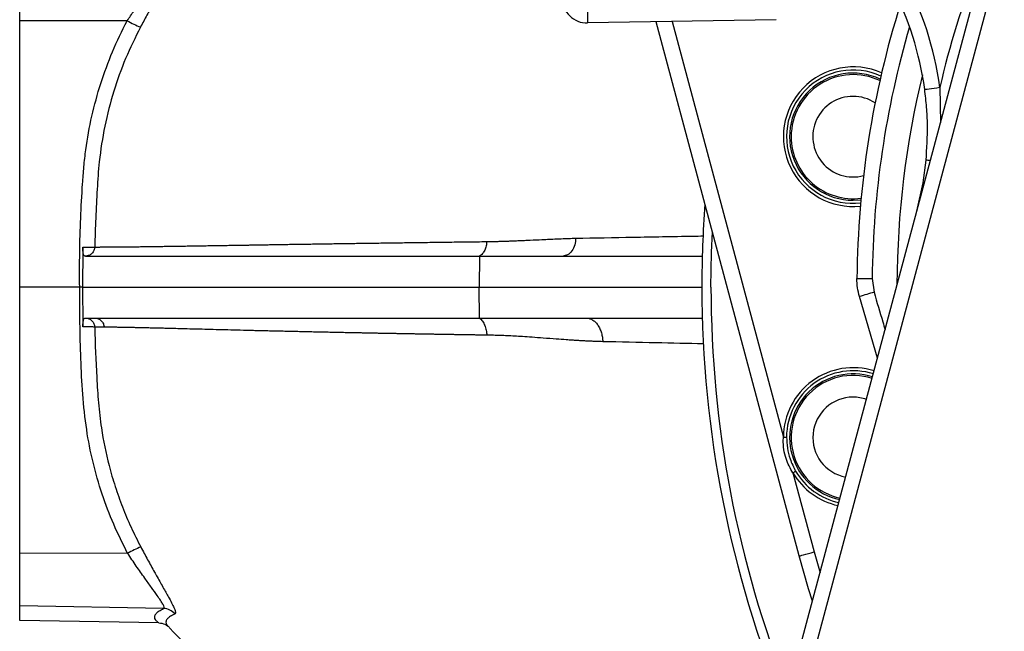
# Model space of a CAD drawing. Header units: millimetres. Extents: x 1452 to 2791, y 267 to 3578.
# Tile 2 of 12: x 1452 to 1770, y 556 to 754. Entities that reach past the tile are written whole.
import ezdxf

# ---------------------------------------------------------------- set-up
doc = ezdxf.new("R2010")
doc.units = ezdxf.units.MM

msp = doc.modelspace()

# ---------------------------------------------------------------- linework, layer by layer
at = {"color": 7, "linetype": 'Continuous', "lineweight": 25}
for p, q in [((1452.41, 753.29), (1452.41, 770.3)), ((1487.1, 753.33), (1452.41, 753.29)), ((1452.41, 667.47), (1452.41, 753.29)), ((1696.38, 753.67), (1635.55, 752.61)), ((1703.82, 580.77), (1657.67, 753)), ((1743.78, 701.06), (1744.75, 708.37)), ((1741.79, 691.93), (1743.78, 701.06)), ((1473.61, 677.47), (1473.66, 677.47)), ((1474.18, 677.57), (1473.67, 677.47)), ((1600.75, 677.47), (1600.62, 667.47)), ((1628.38, 677.66), (1627.66, 677.47)), ((1627.66, 677.47), (1672.55, 677.47)), ((1727.34, 670.2), (1727.95, 665.8)), ((1471.76, 667.47), (1452.41, 667.47)), ((1452.41, 581.65), (1452.41, 667.47)), ((1600.75, 657.47), (1600.62, 667.47)), ((1600.62, 667.47), (1672.41, 667.47)), ((1729.1, 644.57), (1723.24, 664.39)), ((1473.61, 657.47), (1475.55, 657.47)), ((1635.15, 657.47), (1672.55, 657.47)), ((1701.81, 607.61), (1708.65, 582.06)), ((1487.21, 581.61), (1452.41, 581.65)), ((1452.41, 564.64), (1452.41, 581.65)), ((1498.82, 563.83), (1452.41, 564.64)), ((1452.41, 559.97), (1452.41, 564.64)), ((1497.28, 559.19), (1452.41, 559.97)), ((1497.29, 559.19), (1497.28, 559.19))]:
    msp.add_line(p, q, dxfattribs=at)
at = {"color": 1, "linetype": 'Continuous', "lineweight": 25}
for p, q in [((1662.83, 753.09), (1698.73, 619.11)), ((1749.16, 731.87), (1749.41, 720.39)), ((1721.22, 695.46), (1723.73, 695.62)), ((1708.65, 582.06), (1710.54, 575.31))]:
    msp.add_line(p, q, dxfattribs=at)
at = {"color": 7, "linetype": 'Continuous', "lineweight": 25, "flags": 128}
for points in [[(1671.64, 430.12), (1674.2, 439.69), (1684.45, 477.95), (1725.46, 630.99), (1780.92, 837.97)], [(1785.66, 837.42), (1783.1, 827.86), (1772.85, 789.6), (1731.84, 636.55), (1676.38, 429.57)], [(1635.41, 760.61), (1635.44, 759.05), (1635.46, 757.55), (1635.49, 756.17), (1635.51, 754.95), (1635.52, 753.96), (1635.54, 753.22), (1635.55, 752.77), (1635.55, 752.61)], [(1744.29, 731.2), (1744.39, 731.21), (1744.66, 731.25), (1745.11, 731.31), (1745.71, 731.4), (1746.45, 731.5), (1747.29, 731.61), (1748.21, 731.74), (1749.16, 731.87)], [(1722.42, 670.25), (1722.52, 670.25), (1722.8, 670.25), (1723.25, 670.24), (1723.86, 670.24), (1724.6, 670.23), (1725.45, 670.22), (1726.37, 670.21), (1727.34, 670.2)], [(1698.73, 619.11), (1698.92, 619.11), (1699.11, 619.11), (1699.28, 619.11), (1699.43, 619.11), (1699.56, 619.1), (1699.65, 619.1), (1699.71, 619.1), (1699.73, 619.1)], [(1701.81, 607.61), (1701.98, 607.71), (1702.14, 607.8), (1702.29, 607.89), (1702.42, 607.97), (1702.52, 608.03), (1702.6, 608.08), (1702.65, 608.1), (1702.67, 608.11)], [(1703.82, 580.77), (1703.92, 580.79), (1704.19, 580.86), (1704.64, 580.98), (1705.24, 581.14), (1705.97, 581.34), (1706.8, 581.56), (1707.71, 581.81), (1708.65, 582.06)], [(1708.09, 566.17), (1706.83, 570.22), (1703.82, 580.77)]]:
    msp.add_lwpolyline(points, dxfattribs=at)
at = {"color": 1, "linetype": 'Continuous', "lineweight": 25, "flags": 128}
msp.add_lwpolyline([(1675.36, 667.47), (1675.53, 678.58), (1675.81, 685.32)], dxfattribs=at)
at = {"color": 1, "linetype": 'Continuous', "lineweight": 25}
for centre, radius, start, end in [((1645.11, 717.81), 105, 7.6927, 48.9935), ((2027.76, 667.21), 286, 158.6369, 166.9341), ((2027.41, 667.21), 300.09, 163.7034, 179.4281), ((1721.22, 715.96), 22.5, 65.9708, 275.9338), ((1721.22, 715.96), 20.5, 64.8734, 270), ((2027.41, 667.21), 292.07, 166.3916, 179.7569), ((1743.28, 678.82), 29.58, 84.4538, 87.1547), ((1744.77, 704.35), 3.43, 253.2388, 260.3551), ((2027.41, 667.47), 352.05, 180, 201.6775), ((1721.22, 618.98), 22.5, 72.5052, 179.6583), ((1721.22, 618.98), 20.5, 72.2616, 257.7384), ((1721.22, 618.98), 22.5, 210.3417, 257.4948)]:
    msp.add_arc(centre, radius, start, end, dxfattribs=at)
at = {"color": 7, "linetype": 'Continuous', "lineweight": 25}
for centre, radius, start, end in [((1645.19, 717.81), 100, 7.6927, 47.6417), ((1635.41, 760.61), 8, 180, 271), ((2027.41, 667.21), 305, 162.5447, 179.4281), ((1508.09, 791.09), 43.2, 240.9393, 247.2109), ((1721.22, 715.96), 21.5, 65.4528, 276.4518), ((1721.22, 715.96), 20, 64.5576, 180), ((1721.22, 715.96), 13, 90, 284.8798), ((1721.22, 715.96), 13, 57.0249, 90), ((1721.22, 715.96), 20, 180, 277.347), ((2027.41, 667.47), 355, 175.6759, 180), ((2027.41, 667.47), 355, 180, 202.3462), ((1797.92, 424.69), 251.06, 106.1826, 107.3046), ((1721.22, 618.98), 21.5, 72.3891, 179.6583), ((1721.22, 618.98), 20, 72.1931, 198), ((1721.22, 618.98), 13, 90, 259.3206), ((1721.22, 618.98), 13, 70.6794, 90), ((1721.22, 618.98), 20, 198, 257.8069), ((1721.22, 618.98), 21.5, 210.3417, 257.6109), ((1508.21, 543.92), 43.15, 112.8436, 119.1237), ((1498.7, 558.84), 4.99, 40.3284, 88.6181)]:
    msp.add_arc(centre, radius, start, end, dxfattribs=at)
for points, knots in [([(1502.36, 772.87), (1502.45, 772.78), (1502.61, 772.59), (1502.42, 771.78), (1501.93, 770.6), (1501.16, 769.05), (1500.13, 767.15), (1498.83, 764.82), (1497.28, 762.08), (1495.44, 758.81), (1493.45, 755.18), (1492.05, 752.57), (1491.35, 751.26)], [0, 0, 0, 0, 0.088797, 0.177599, 0.265353, 0.353152, 0.445008, 0.536909, 0.645414, 0.753959, 0.876975, 1, 1, 1, 1]), ([(1487.1, 753.33), (1487.83, 754.4), (1489.28, 756.54), (1491.35, 759.51), (1493.27, 762.2), (1494.88, 764.45), (1496.26, 766.38), (1497.34, 767.94), (1498.17, 769.22), (1498.7, 770.2), (1498.92, 770.88), (1498.76, 771.03), (1498.68, 771.11)], [0, 0, 0, 0, 0.127653, 0.255295, 0.366614, 0.477875, 0.569741, 0.66153, 0.746568, 0.83151, 0.915765, 1, 1, 1, 1]), ([(1471.76, 667.47), (1471.72, 671.17), (1471.72, 674.87), (1471.83, 682.26), (1471.93, 685.95), (1472.24, 693.34), (1472.45, 697.03), (1472.76, 701.64), (1472.83, 702.56), (1472.96, 704.41), (1473.03, 705.33), (1473.28, 708.09), (1473.49, 709.93), (1474.73, 719.06), (1476.35, 726.18), (1479.69, 736.57), (1480.95, 739.99), (1483.79, 746.73), (1485.37, 750.05), (1487.1, 753.33)], [0, 0, 0, 0, 0.125, 0.125, 0.25, 0.25, 0.375, 0.375, 0.40625, 0.40625, 0.4375, 0.4375, 0.5, 0.5, 0.75, 0.75, 0.875, 0.875, 1, 1, 1, 1]), ([(1491.35, 751.26), (1489.69, 747.91), (1486.37, 741.22), (1482.56, 730.51), (1479.68, 719.39), (1478.04, 708.79), (1477.12, 695.77), (1476.81, 686.6), (1476.6, 680.38)], [0, 0, 0, 0, 0.1530376, 0.3060753, 0.4648305, 0.6235872, 0.7450272, 1, 1, 1, 1]), ([(1744.75, 708.37), (1744.98, 712.15), (1745.34, 717.85), (1744.96, 725.48), (1744.52, 729.29), (1744.29, 731.2)], [0, 0, 0, 0, 0.496614, 0.748317, 1, 1, 1, 1]), ([(1603.02, 682.14), (1603.45, 682.14), (1604.32, 682.16), (1605.67, 682.18), (1607.09, 682.22), (1608.58, 682.27), (1610.14, 682.32), (1611.76, 682.38), (1613.47, 682.45), (1615.24, 682.53), (1617.7, 682.64), (1620.39, 682.77), (1622.82, 682.89), (1624.88, 682.99), (1626.95, 683.07), (1629.42, 683.16), (1630.99, 683.19), (1631.74, 683.21)], [0, 0, 0, 0, 0.046411, 0.095086, 0.146026, 0.199231, 0.254701, 0.312436, 0.372436, 0.434702, 0.499234, 0.63027, 0.713662, 0.749418, 0.841419, 0.924945, 1, 1, 1, 1]), ([(1472.77, 680.3), (1472.76, 679.36), (1472.74, 676.75), (1472.71, 672.47), (1472.69, 669.14), (1472.68, 667.47)], [0, 0, 0, 0, 0.2207049, 0.6103522, 1, 1, 1, 1]), ([(1472.77, 680.3), (1472.98, 680.3), (1473.74, 680.3), (1474.92, 680.31), (1476.08, 680.34), (1476.43, 680.37), (1476.6, 680.38)], [0, 0, 0, 0, 0.117302, 0.411416, 0.705781, 1, 1, 1, 1]), ([(1473.61, 677.47), (1473.48, 677.47), (1473.27, 677.46), (1473.01, 677.94), (1472.85, 678.67), (1472.77, 679.52), (1472.77, 680.08), (1472.77, 680.3)], [0, 0, 0, 0, 0.3182453, 0.512767, 0.7084998, 0.8831873, 1, 1, 1, 1]), ([(1476.6, 680.38), (1476.75, 680.38), (1477.05, 680.38), (1477.52, 680.38), (1478, 680.38), (1478.48, 680.39), (1478.98, 680.39), (1479.49, 680.39), (1480.01, 680.39), (1480.54, 680.39), (1481.08, 680.4), (1481.63, 680.4), (1482.19, 680.41), (1482.77, 680.41), (1483.35, 680.41), (1483.95, 680.42), (1484.56, 680.42), (1485.18, 680.43), (1485.82, 680.44), (1486.47, 680.44), (1487.12, 680.45), (1487.79, 680.46), (1488.48, 680.46), (1489.17, 680.47), (1489.88, 680.48), (1490.6, 680.49), (1491.34, 680.5), (1492.09, 680.51), (1492.85, 680.52), (1493.62, 680.53), (1494.41, 680.54), (1495.21, 680.55), (1496.03, 680.56), (1496.86, 680.57), (1497.7, 680.59), (1498.56, 680.6), (1499.43, 680.61), (1500.31, 680.62), (1501.21, 680.64), (1502.12, 680.65), (1503.05, 680.67), (1503.99, 680.68), (1504.95, 680.69), (1505.92, 680.71), (1506.9, 680.72), (1507.9, 680.74), (1508.92, 680.76), (1509.95, 680.77), (1510.99, 680.79), (1512.05, 680.81), (1513.13, 680.82), (1514.22, 680.84), (1515.33, 680.86), (1516.45, 680.88), (1517.58, 680.89), (1518.74, 680.91), (1519.91, 680.93), (1521.09, 680.95), (1522.29, 680.97), (1523.62, 680.99), (1525.08, 681.01), (1526.68, 681.04), (1528.32, 681.07), (1529.99, 681.09), (1531.7, 681.12), (1533.45, 681.15), (1535.24, 681.18), (1537.07, 681.21), (1538.93, 681.24), (1540.84, 681.27), (1542.78, 681.3), (1544.77, 681.33), (1546.8, 681.36), (1548.87, 681.39), (1550.98, 681.42), (1553.14, 681.46), (1555.34, 681.49), (1557.59, 681.52), (1559.88, 681.56), (1562.21, 681.59), (1564.59, 681.62), (1567.02, 681.66), (1569.49, 681.69), (1572.01, 681.73), (1574.58, 681.76), (1577.2, 681.8), (1579.87, 681.84), (1582.58, 681.87), (1585.35, 681.91), (1588.16, 681.95), (1591.03, 681.98), (1593.95, 682.02), (1596.92, 682.06), (1599.95, 682.1), (1601.99, 682.12), (1603.02, 682.14)], [0, 0, 0, 0, 0.007663, 0.015358, 0.023087, 0.030849, 0.038643, 0.046471, 0.054332, 0.062226, 0.070154, 0.078114, 0.086108, 0.094134, 0.102194, 0.110287, 0.118414, 0.126574, 0.134767, 0.142993, 0.151252, 0.159545, 0.167872, 0.176232, 0.184625, 0.193052, 0.201512, 0.210006, 0.218533, 0.227094, 0.235688, 0.244316, 0.252977, 0.261671, 0.270399, 0.27916, 0.287955, 0.296782, 0.305643, 0.314538, 0.323465, 0.332425, 0.341419, 0.350445, 0.359504, 0.368597, 0.377722, 0.38688, 0.396071, 0.405295, 0.414551, 0.42384, 0.433162, 0.442517, 0.451905, 0.461325, 0.470779, 0.480265, 0.489784, 0.499335, 0.511494, 0.523779, 0.536191, 0.548729, 0.561394, 0.574185, 0.587103, 0.600148, 0.613319, 0.626617, 0.64004, 0.653591, 0.667268, 0.681071, 0.695, 0.709055, 0.723237, 0.737544, 0.751978, 0.766537, 0.781222, 0.796034, 0.81097, 0.826033, 0.841221, 0.856535, 0.871974, 0.887539, 0.903229, 0.919044, 0.934985, 0.951051, 0.967242, 0.983559, 1, 1, 1, 1]), ([(1603.02, 682.14), (1603.01, 681.67), (1602.95, 681.19), (1602.73, 680.25), (1602.58, 679.79), (1602.17, 678.95), (1601.92, 678.57), (1601.37, 677.93), (1601.06, 677.67), (1600.75, 677.47)], [0, 0, 0, 0, 0.25, 0.25, 0.5, 0.5, 0.75, 0.75, 1, 1, 1, 1]), ([(1473.66, 677.47), (1483.62, 677.47), (1499.38, 677.47), (1526.16, 677.47), (1531.87, 677.47), (1540.98, 677.47), (1544.1, 677.47), (1550.49, 677.47), (1553.76, 677.47), (1570.48, 677.47), (1585.03, 677.47), (1600.75, 677.47)], [0, 0, 0, 0, 0.5, 0.5, 0.625, 0.625, 0.6875, 0.6875, 0.75, 0.75, 1, 1, 1, 1]), ([(1723.24, 664.39), (1723, 665.34), (1722.51, 667.26), (1722.45, 669.25), (1722.42, 670.25)], [0, 0, 0, 0, 0.494459, 1, 1, 1, 1]), ([(1487.21, 581.61), (1485.66, 584.72), (1482.55, 590.93), (1478.85, 600.78), (1475.92, 610.98), (1473.8, 621.75), (1472.68, 632.93), (1471.86, 648.25), (1471.8, 659.77), (1471.76, 667.47)], [0, 0, 0, 0, 0.117882, 0.235766, 0.357071, 0.478377, 0.608314, 0.738359, 1, 1, 1, 1]), ([(1472.68, 667.47), (1472.69, 665.8), (1472.7, 664.14), (1472.71, 662.47), (1472.73, 660.8), (1472.74, 659.14), (1472.75, 657.47), (1472.75, 656.53), (1472.76, 655.58), (1472.77, 654.64)], [0, 0, 0, 0, 0.00500701, 0.00500701, 0.00500701, 0.01001404, 0.01001404, 0.01001404, 0.01284997, 0.01284997, 0.01284997, 0.01284997]), ([(1472.68, 667.47), (1473.79, 667.47), (1476.01, 667.47), (1479.91, 667.47), (1484.24, 667.47), (1489.66, 667.47), (1496.39, 667.47), (1504.7, 667.47), (1513.89, 667.47), (1523.9, 667.47), (1534.69, 667.47), (1546.23, 667.47), (1558.6, 667.47), (1571.79, 667.47), (1585.75, 667.47), (1595.67, 667.47), (1600.62, 667.47)], [0, 0, 0, 0, 0.05521, 0.110419, 0.165819, 0.22122, 0.298649, 0.376078, 0.454047, 0.532016, 0.6094, 0.686816, 0.7642, 0.842789, 0.921412, 1, 1, 1, 1]), ([(1472.77, 654.64), (1472.77, 654.95), (1472.78, 655.57), (1472.87, 656.38), (1473.02, 656.99), (1473.26, 657.47), (1473.47, 657.47), (1473.61, 657.47)], [0, 0, 0, 0, 0.161579, 0.32306, 0.487394, 0.662638, 1, 1, 1, 1]), ([(1473.67, 657.47), (1474.01, 657.47), (1474.38, 657.41), (1475.09, 657.13), (1475.43, 656.9), (1476, 656.34), (1476.22, 656), (1476.52, 655.28), (1476.59, 654.91), (1476.6, 654.56)], [0, 0, 0, 0, 0.25, 0.25, 0.5, 0.5, 0.75, 0.75, 1, 1, 1, 1]), ([(1476.69, 657.47), (1482.24, 657.47), (1489.31, 657.47), (1521.64, 657.47), (1556.72, 657.47), (1600.75, 657.47)], [0.83144573, 0.83144573, 0.83144573, 0.83144573, 0.85193206, 0.85193206, 0.90872632, 0.90872632, 0.90872632, 0.90872632]), ([(1476.69, 657.47), (1477.03, 657.47), (1477.4, 657.41), (1478.11, 657.12), (1478.45, 656.9), (1479.02, 656.33), (1479.24, 655.99), (1479.54, 655.27), (1479.61, 654.89), (1479.62, 654.54)], [0, 0, 0, 0, 0.25, 0.25, 0.5, 0.5, 0.75, 0.75, 1, 1, 1, 1]), ([(1600.75, 657.47), (1601.08, 657.18), (1601.39, 656.83), (1601.94, 656.03), (1602.19, 655.58), (1602.59, 654.6), (1602.75, 654.08), (1602.97, 653.03), (1603.03, 652.49), (1603.04, 651.96)], [0, 0, 0, 0, 0.25, 0.25, 0.5, 0.5, 0.75, 0.75, 1, 1, 1, 1]), ([(1635.15, 657.47), (1635.45, 657.47), (1635.77, 657.43), (1636.41, 657.26), (1636.74, 657.12), (1637.37, 656.76), (1637.69, 656.52), (1638.28, 655.96), (1638.56, 655.63), (1639.07, 654.89), (1639.31, 654.49), (1639.71, 653.62), (1639.87, 653.16), (1640.15, 652.22), (1640.25, 651.74), (1640.39, 650.79), (1640.43, 650.32), (1640.44, 649.86)], [0, 0, 0, 0, 0.125, 0.125, 0.25, 0.25, 0.375, 0.375, 0.5, 0.5, 0.625, 0.625, 0.75, 0.75, 0.875, 0.875, 1, 1, 1, 1]), ([(1476.6, 654.56), (1476.43, 654.57), (1476.08, 654.6), (1474.92, 654.63), (1473.74, 654.64), (1472.98, 654.64), (1472.77, 654.64)], [0, 0, 0, 0, 0.294128, 0.588401, 0.882423, 1, 1, 1, 1]), ([(1476.6, 654.56), (1476.77, 649.13), (1477.03, 640.99), (1477.75, 630.15), (1478.81, 620.63), (1480.68, 611.61), (1483.14, 603.16), (1485.5, 596.53), (1488.23, 590.01), (1490.38, 585.79), (1491.46, 583.68)], [0, 0, 0, 0, 0.222438, 0.334004, 0.445508, 0.614819, 0.710451, 0.806083, 0.903042, 1, 1, 1, 1]), ([(1479.62, 654.54), (1479.44, 654.55), (1479.09, 654.55), (1478.57, 654.55), (1478.06, 654.55), (1477.56, 654.56), (1477.07, 654.56), (1476.76, 654.56), (1476.6, 654.56)], [0, 0, 0, 0, 0.168845, 0.336818, 0.50392, 0.67015, 0.83551, 1, 1, 1, 1]), ([(1603.04, 651.96), (1602.52, 651.97), (1601.49, 651.98), (1599.95, 652.01), (1598.42, 652.03), (1596.9, 652.05), (1595.4, 652.08), (1593.91, 652.1), (1592.43, 652.13), (1590.97, 652.15), (1589.52, 652.17), (1588.09, 652.2), (1586.67, 652.22), (1585.26, 652.25), (1583.86, 652.27), (1582.48, 652.29), (1581.11, 652.32), (1579.75, 652.34), (1578.41, 652.36), (1577.08, 652.39), (1575.76, 652.41), (1574.45, 652.44), (1573.15, 652.46), (1571.87, 652.48), (1570.6, 652.51), (1569.34, 652.53), (1568.1, 652.55), (1566.87, 652.58), (1565.64, 652.6), (1564.44, 652.62), (1563.24, 652.65), (1562.05, 652.67), (1560.88, 652.69), (1559.72, 652.72), (1558.57, 652.74), (1557.43, 652.76), (1556.3, 652.79), (1555.18, 652.81), (1554.08, 652.83), (1552.98, 652.85), (1551.9, 652.88), (1550.83, 652.9), (1549.77, 652.92), (1548.72, 652.95), (1547.68, 652.97), (1546.65, 652.99), (1545.64, 653.01), (1544.63, 653.03), (1543.63, 653.06), (1542.65, 653.08), (1541.67, 653.1), (1540.71, 653.12), (1539.76, 653.14), (1538.81, 653.17), (1537.88, 653.19), (1536.95, 653.21), (1536.04, 653.23), (1535.14, 653.25), (1534.24, 653.27), (1533.36, 653.29), (1532.49, 653.31), (1531.62, 653.33), (1530.77, 653.35), (1529.92, 653.37), (1529.09, 653.39), (1528.26, 653.41), (1527.44, 653.43), (1524.1, 653.52), (1518.55, 653.66), (1511.32, 653.84), (1504.93, 654.01), (1500.37, 654.13), (1497.27, 654.2), (1495.38, 654.25), (1493.57, 654.29), (1491.84, 654.33), (1490.19, 654.37), (1488.62, 654.4), (1487.13, 654.43), (1485.71, 654.46), (1484.36, 654.48), (1483.08, 654.5), (1481.86, 654.52), (1480.71, 654.53), (1479.98, 654.54), (1479.62, 654.54)], [0, 0, 0, 0, 0.008719, 0.017403, 0.026053, 0.034668, 0.043249, 0.051795, 0.060306, 0.068783, 0.077225, 0.085632, 0.094005, 0.102343, 0.110646, 0.118915, 0.127149, 0.135348, 0.143513, 0.151643, 0.159738, 0.167798, 0.175824, 0.183815, 0.191771, 0.199692, 0.207579, 0.215431, 0.223248, 0.23103, 0.238777, 0.24649, 0.254168, 0.261811, 0.269419, 0.276992, 0.284531, 0.292035, 0.299503, 0.306937, 0.314336, 0.3217, 0.329029, 0.336324, 0.343583, 0.350807, 0.357997, 0.365151, 0.372271, 0.379356, 0.386405, 0.39342, 0.4004, 0.407344, 0.414254, 0.421129, 0.427969, 0.434774, 0.441543, 0.448278, 0.454978, 0.461643, 0.468272, 0.474867, 0.481427, 0.487951, 0.494441, 0.500896, 0.568162, 0.632124, 0.692779, 0.75012, 0.771414, 0.792362, 0.812965, 0.833222, 0.853133, 0.872698, 0.891918, 0.910792, 0.929322, 0.947508, 0.965349, 0.982846, 1, 1, 1, 1]), ([(1640.44, 649.86), (1640.08, 649.87), (1639.34, 649.89), (1638.22, 649.93), (1637.06, 649.98), (1635.86, 650.03), (1634.62, 650.09), (1633.35, 650.16), (1632.04, 650.24), (1630.46, 650.34), (1628.27, 650.49), (1625.1, 650.72), (1621.43, 651), (1617.8, 651.26), (1614.73, 651.47), (1612.07, 651.64), (1609.68, 651.76), (1607.4, 651.85), (1605.2, 651.92), (1603.76, 651.95), (1603.04, 651.96)], [0, 0, 0, 0, 0.027661, 0.056377, 0.086147, 0.116973, 0.148855, 0.181793, 0.215788, 0.25084, 0.304755, 0.38819, 0.50115, 0.597298, 0.680535, 0.750862, 0.815373, 0.878398, 0.939939, 1, 1, 1, 1]), ([(1701.81, 607.61), (1701.37, 608.32), (1700.48, 609.76), (1699.47, 612.28), (1698.79, 615.12), (1698.64, 617.48), (1698.71, 618.82), (1698.73, 619.11)], [0, 0, 0, 0, 0.206775, 0.417486, 0.668748, 0.927584, 1, 1, 1, 1]), ([(1699.73, 619.1), (1699.78, 617.92), (1699.88, 615.53), (1700.81, 611.77), (1702.02, 609.4), (1702.67, 608.11)], [0, 0, 0, 0, 0.308127, 0.625004, 1, 1, 1, 1]), ([(1498.82, 563.83), (1498.86, 563.85), (1499, 563.92), (1499.02, 564.26), (1498.79, 564.81), (1498.41, 565.53), (1497.86, 566.43), (1496.65, 568.2), (1494.93, 570.6), (1492.62, 573.8), (1490.01, 577.5), (1488.14, 580.24), (1487.21, 581.61)], [0, 0, 0, 0, 0.026908, 0.111974, 0.197085, 0.211206, 0.304302, 0.397526, 0.535026, 0.672762, 0.836352, 1, 1, 1, 1]), ([(1491.46, 583.68), (1492.2, 582.3), (1493.68, 579.53), (1495.46, 576.31), (1497.2, 573.21), (1498.88, 570.24), (1500.52, 567.34), (1501.65, 565.2), (1502.37, 563.69), (1502.72, 562.63), (1502.69, 562.18), (1502.54, 562.09), (1502.51, 562.07)], [0, 0, 0, 0, 0.130289, 0.260568, 0.315906, 0.451641, 0.587229, 0.682581, 0.777867, 0.874757, 0.971621, 1, 1, 1, 1]), ([(1497.28, 559.19), (1496.99, 559.43), (1496.4, 559.9), (1495.95, 560.65), (1495.9, 561.43), (1496.35, 562.24), (1497.27, 563.04), (1498.31, 563.57), (1498.82, 563.83)], [0, 0, 0, 0, 0.15064, 0.301388, 0.475698, 0.650009, 0.825004, 1, 1, 1, 1]), ([(1497.29, 559.19), (1497.96, 559.12), (1499, 559.01), (1499.82, 558.39), (1500.11, 558.17)], [0, 0, 0, 0, 0.646771, 1, 1, 1, 1]), ([(1500.09, 558.27), (1500.08, 558.28), (1500.06, 558.3), (1500.11, 558.25), (1500.14, 558.22)], [0, 0, 0, 0, 0.364451, 1, 1, 1, 1]), ([(1500.21, 558.19), (1500.45, 557.92), (1503.13, 554.88), (1507.04, 551.16), (1510.96, 548.03), (1511.99, 547.21)], [0, 0, 0, 0, 0.067871, 0.754637, 1, 1, 1, 1])]:
    msp.add_open_spline(points, degree=3, knots=knots, dxfattribs=at)
at = {"color": 1, "linetype": 'Continuous', "lineweight": 25}
for points, knots in [([(1631.74, 683.21), (1631.67, 682.48), (1631.52, 680.96), (1630.56, 679.05), (1629.43, 677.87), (1628.63, 677.71), (1628.38, 677.66)], [0, 0, 0, 0, 0.272417, 0.566176, 0.859934, 1, 1, 1, 1]), ([(1631.74, 683.21), (1637.87, 683.32), (1650.12, 683.55), (1663.97, 683.8), (1671.79, 683.93), (1672.93, 683.95)], [0, 0, 0, 0, 0.461371, 0.921887, 1, 1, 1, 1]), ([(1476.6, 680.38), (1476.55, 680.01), (1476.48, 679.45), (1476.11, 678.77), (1475.73, 678.3), (1475.26, 677.93), (1474.75, 677.64), (1474.37, 677.59), (1474.18, 677.57)], [0, 0, 0, 0, 0.270887, 0.416361, 0.564829, 0.713335, 0.85891, 1, 1, 1, 1]), ([(1727.95, 665.8), (1728.89, 662.61), (1730.09, 658.56), (1731.28, 654.52), (1731.53, 653.67)], [0, 0, 0, 0, 0.790269, 1, 1, 1, 1]), ([(1673, 649.17), (1667.84, 649.27), (1656.68, 649.49), (1646.12, 649.73), (1640.44, 649.86)], [0, 0, 0, 0, 0.462372, 1, 1, 1, 1]), ([(1502.51, 562.07), (1501.99, 561.82), (1500.94, 561.32), (1500.01, 560.56), (1499.52, 559.79), (1499.57, 559.04), (1499.82, 558.51), (1500.14, 558.23), (1500.2, 558.18)], [0, 0, 0, 0, 0.19797, 0.39594, 0.594692, 0.793444, 0.966177, 1, 1, 1, 1])]:
    msp.add_open_spline(points, degree=3, knots=knots, dxfattribs=at)
at = {"color": 7, "linetype": 'Continuous', "lineweight": 25}
for points in [[(1600.75, 677.47), (1610.03, 677.47), (1619.04, 677.47), (1627.66, 677.47)], [(1472.68, 667.47), (1472.38, 667.47), (1472.07, 667.47), (1471.76, 667.47)], [(1475.55, 657.47), (1475.92, 657.47), (1476.3, 657.47), (1476.69, 657.47)], [(1600.75, 657.47), (1612.73, 657.47), (1624.21, 657.47), (1635.15, 657.47)]]:
    msp.add_open_spline(points, degree=3, dxfattribs=at)

doc.saveas('drawing.dxf')
